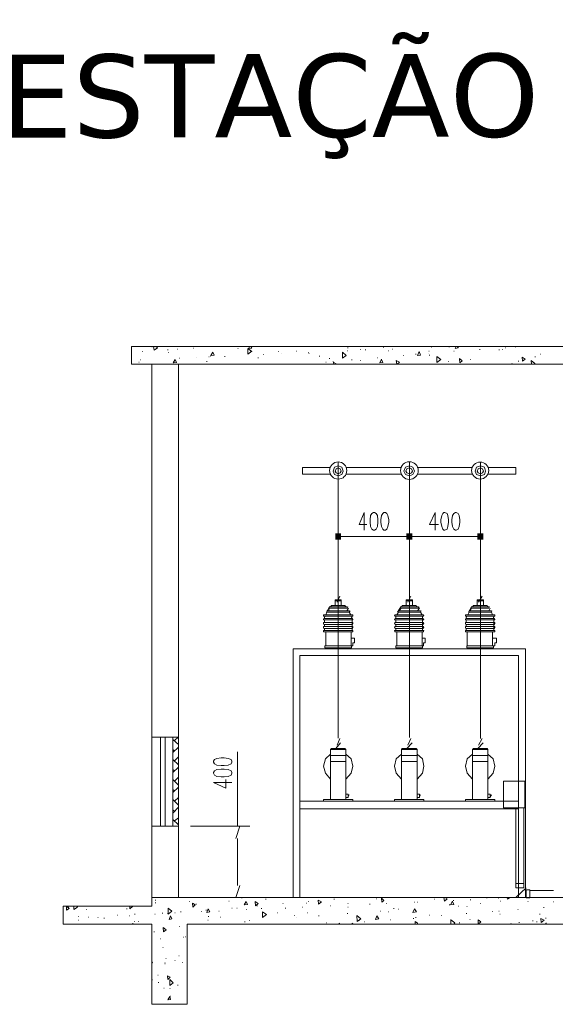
# Model space of a CAD drawing. Header units: millimetres. Extents: x 4476070 to 4476182, y -30324732 to -30324697.
# Tile 63 of 70: x 4476122.24 to 4476125.22, y -30324717.84 to -30324712.36. Entities that reach past the tile are written whole.
import ezdxf
from ezdxf.enums import TextEntityAlignment as Align

# ---------------------------------------------------------------- set-up
doc = ezdxf.new("R2010")
doc.units = ezdxf.units.MM
doc.styles.add('STYLE1', font='verdana.ttf')

msp = doc.modelspace()

# ---------------------------------------------------------------- hatches: boundary and pattern name
at = {"transparency": 33554559}
for points in [[(4476123.99481, -30324715.25283), (4476124.02652, -30324715.25283), (4476124.02652, -30324715.21887), (4476123.99481, -30324715.21887)], [(4476124.39019, -30324715.25283), (4476124.42434, -30324715.25283), (4476124.42434, -30324715.21887), (4476124.39019, -30324715.21887)], [(4476124.39019, -30324715.25283), (4476124.42434, -30324715.25283), (4476124.42434, -30324715.21887), (4476124.39019, -30324715.21887)], [(4476124.78556, -30324715.25283), (4476124.81971, -30324715.25283), (4476124.81971, -30324715.21887), (4476124.78556, -30324715.21887)]]:
    msp.add_hatch(color=1, dxfattribs=at).paths.add_polyline_path(points)

# ---------------------------------------------------------------- linework, layer by layer
at = {"color": 7, "lineweight": 13}
for points in [[(4476126.02265, -30324714.17744), (4476126.02265, -30324714.27744), (4476122.86164, -30324714.27744), (4476122.86164, -30324714.17744)], [(4476123.31321, -30324714.20944), (4476123.32024, -30324714.22644), (4476123.30318, -30324714.22844)], [(4476124.0548, -30324714.22844), (4476124.03473, -30324714.24344), (4476124.03473, -30324714.20944)], [(4476124.46222, -30324714.20644), (4476124.46924, -30324714.22644), (4476124.45218, -30324714.22844)], [(4476123.10348, -30324714.25044), (4476123.11051, -30324714.26744), (4476123.09345, -30324714.26944)], [(4476124.58163, -30324714.25044), (4476124.55955, -30324714.26744), (4476124.55955, -30324714.23344)], [(4476124.686, -30324714.24544), (4476124.70105, -30324714.25744), (4476124.68901, -30324714.26944)], [(4476125.03521, -30324714.23844), (4476125.05227, -30324714.24844), (4476125.03722, -30324714.26044)], [(4476124.03896, -30324714.87144), (4476124.03194, -30324714.84944), (4476124.01187, -30324714.84244), (4476123.99079, -30324714.84944), (4476123.98277, -30324714.87144), (4476123.99079, -30324714.89044), (4476124.01187, -30324714.89844), (4476124.03194, -30324714.89044)], [(4476124.02692, -30324714.87144), (4476124.0219, -30324714.85944), (4476124.01187, -30324714.85444), (4476123.99983, -30324714.85944), (4476123.99481, -30324714.87144), (4476123.99983, -30324714.88144), (4476124.01187, -30324714.88644), (4476124.0219, -30324714.88144)], [(4476124.43635, -30324714.87144), (4476124.42731, -30324714.84944), (4476124.40724, -30324714.84244), (4476124.38517, -30324714.84944), (4476124.37614, -30324714.87144), (4476124.38517, -30324714.89044), (4476124.40724, -30324714.89844), (4476124.42731, -30324714.89044)], [(4476124.4243, -30324714.87144), (4476124.41929, -30324714.85944), (4476124.40724, -30324714.85444), (4476124.3932, -30324714.85944), (4476124.38818, -30324714.87144), (4476124.3932, -30324714.88144), (4476124.40724, -30324714.88644), (4476124.41929, -30324714.88144)], [(4476124.83172, -30324714.87144), (4476124.8247, -30324714.84944), (4476124.80262, -30324714.84244), (4476124.78055, -30324714.84944), (4476124.77352, -30324714.87144), (4476124.78055, -30324714.89044), (4476124.80262, -30324714.89844), (4476124.8247, -30324714.89044)], [(4476124.81968, -30324714.87144), (4476124.81466, -30324714.85944), (4476124.80262, -30324714.85444), (4476124.79058, -30324714.85944), (4476124.78556, -30324714.87144), (4476124.79058, -30324714.88144), (4476124.80262, -30324714.88644), (4476124.81466, -30324714.88144)], [(4476124.41026, -30324715.09783), (4476124.40724, -30324715.09783)], [(4476124.09014, -30324715.67144), (4476124.09315, -30324715.67444), (4476124.09315, -30324715.67644), (4476124.09315, -30324715.67944), (4476124.09014, -30324715.67944), (4476124.01187, -30324715.67944), (4476123.93159, -30324715.67944), (4476123.92958, -30324715.67944), (4476123.92958, -30324715.67644), (4476123.92958, -30324715.67444), (4476123.93159, -30324715.67144), (4476124.01187, -30324715.67144)], [(4476124.09014, -30324715.69344), (4476124.09315, -30324715.69644), (4476124.09315, -30324715.69844), (4476124.09315, -30324715.70044), (4476124.09014, -30324715.70044), (4476124.01187, -30324715.70044), (4476123.93159, -30324715.70044), (4476123.92958, -30324715.70044), (4476123.92958, -30324715.69844), (4476123.92958, -30324715.69644), (4476123.93159, -30324715.69344), (4476124.01187, -30324715.69344)], [(4476123.9346, -30324715.68844), (4476123.9346, -30324715.69344)], [(4476123.9346, -30324715.71544), (4476123.9346, -30324715.70044)], [(4476124.48351, -30324715.67144), (4476124.48552, -30324715.67444), (4476124.48752, -30324715.67644), (4476124.48552, -30324715.67944), (4476124.48351, -30324715.67944), (4476124.40724, -30324715.67944), (4476124.32897, -30324715.67944), (4476124.32697, -30324715.67944), (4476124.32496, -30324715.67644), (4476124.32697, -30324715.67444), (4476124.32897, -30324715.67144), (4476124.40724, -30324715.67144)], [(4476124.48351, -30324715.69344), (4476124.48552, -30324715.69644), (4476124.48752, -30324715.69844), (4476124.48552, -30324715.70044), (4476124.48351, -30324715.70044), (4476124.40724, -30324715.70044), (4476124.32897, -30324715.70044), (4476124.32697, -30324715.70044), (4476124.32496, -30324715.69844), (4476124.32697, -30324715.69644), (4476124.32897, -30324715.69344), (4476124.40724, -30324715.69344)], [(4476124.33198, -30324715.68844), (4476124.33198, -30324715.69344)], [(4476124.33198, -30324715.71544), (4476124.33198, -30324715.70044)], [(4476124.8809, -30324715.67144), (4476124.8829, -30324715.67444), (4476124.8829, -30324715.67644), (4476124.8829, -30324715.67944), (4476124.8809, -30324715.67944), (4476124.80262, -30324715.67944), (4476124.72234, -30324715.67944), (4476124.71933, -30324715.67944), (4476124.71933, -30324715.67644), (4476124.71933, -30324715.67444), (4476124.72234, -30324715.67144), (4476124.80262, -30324715.67144)], [(4476124.8809, -30324715.69344), (4476124.8829, -30324715.69644), (4476124.8829, -30324715.69844), (4476124.8829, -30324715.70044), (4476124.8809, -30324715.70044), (4476124.80262, -30324715.70044), (4476124.72234, -30324715.70044), (4476124.71933, -30324715.70044), (4476124.71933, -30324715.69844), (4476124.71933, -30324715.69644), (4476124.72234, -30324715.69344), (4476124.80262, -30324715.69344)], [(4476124.72435, -30324715.68844), (4476124.72435, -30324715.69344)], [(4476124.72435, -30324715.71544), (4476124.72435, -30324715.70044)], [(4476124.09014, -30324715.71544), (4476124.09315, -30324715.71744), (4476124.09315, -30324715.72044), (4476124.09315, -30324715.72244), (4476124.09014, -30324715.72544), (4476124.01187, -30324715.72544), (4476123.93159, -30324715.72544), (4476123.92958, -30324715.72244), (4476123.92958, -30324715.72044), (4476123.92958, -30324715.71744), (4476123.93159, -30324715.71544), (4476124.01187, -30324715.71544)], [(4476124.09014, -30324715.74744), (4476124.09315, -30324715.74444), (4476124.09315, -30324715.74244), (4476124.09315, -30324715.73944), (4476124.09014, -30324715.73744), (4476124.01187, -30324715.73744), (4476123.93159, -30324715.73744), (4476123.92958, -30324715.73944), (4476123.92958, -30324715.74244), (4476123.92958, -30324715.74444), (4476123.93159, -30324715.74744), (4476124.01187, -30324715.74744)], [(4476123.9346, -30324715.73744), (4476123.9346, -30324715.72544)], [(4476123.9346, -30324715.75944), (4476123.9346, -30324715.74744)], [(4476124.48351, -30324715.71544), (4476124.48552, -30324715.71744), (4476124.48752, -30324715.72044), (4476124.48552, -30324715.72244), (4476124.48351, -30324715.72544), (4476124.40724, -30324715.72544), (4476124.32897, -30324715.72544), (4476124.32697, -30324715.72244), (4476124.32496, -30324715.72044), (4476124.32697, -30324715.71744), (4476124.32897, -30324715.71544), (4476124.40724, -30324715.71544)], [(4476124.48351, -30324715.74744), (4476124.48552, -30324715.74444), (4476124.48752, -30324715.74244), (4476124.48552, -30324715.73944), (4476124.48351, -30324715.73744), (4476124.40724, -30324715.73744), (4476124.32897, -30324715.73744), (4476124.32697, -30324715.73944), (4476124.32496, -30324715.74244), (4476124.32697, -30324715.74444), (4476124.32897, -30324715.74744), (4476124.40724, -30324715.74744)], [(4476124.33198, -30324715.73744), (4476124.33198, -30324715.72544)], [(4476124.33198, -30324715.75944), (4476124.33198, -30324715.74744)], [(4476124.8809, -30324715.71544), (4476124.8829, -30324715.71744), (4476124.8829, -30324715.72044), (4476124.8829, -30324715.72244), (4476124.8809, -30324715.72544), (4476124.80262, -30324715.72544), (4476124.72234, -30324715.72544), (4476124.71933, -30324715.72244), (4476124.71933, -30324715.72044), (4476124.71933, -30324715.71744), (4476124.72234, -30324715.71544), (4476124.80262, -30324715.71544)], [(4476124.8809, -30324715.74744), (4476124.8829, -30324715.74444), (4476124.8829, -30324715.74244), (4476124.8829, -30324715.73944), (4476124.8809, -30324715.73744), (4476124.80262, -30324715.73744), (4476124.72234, -30324715.73744), (4476124.71933, -30324715.73944), (4476124.71933, -30324715.74244), (4476124.71933, -30324715.74444), (4476124.72234, -30324715.74744), (4476124.80262, -30324715.74744)], [(4476124.72435, -30324715.73744), (4476124.72435, -30324715.72544)], [(4476124.72435, -30324715.75944), (4476124.72435, -30324715.74744)], [(4476124.09014, -30324715.76644), (4476124.09315, -30324715.76444), (4476124.09315, -30324715.76144), (4476124.09315, -30324715.75944), (4476124.09014, -30324715.75944), (4476124.01187, -30324715.75944), (4476123.93159, -30324715.75944), (4476123.92958, -30324715.75944), (4476123.92958, -30324715.76144), (4476123.92958, -30324715.76444), (4476123.93159, -30324715.76644), (4476124.01187, -30324715.76644)], [(4476124.48351, -30324715.76644), (4476124.48552, -30324715.76444), (4476124.48752, -30324715.76144), (4476124.48552, -30324715.75944), (4476124.48351, -30324715.75944), (4476124.40724, -30324715.75944), (4476124.32897, -30324715.75944), (4476124.32697, -30324715.75944), (4476124.32496, -30324715.76144), (4476124.32697, -30324715.76444), (4476124.32897, -30324715.76644), (4476124.40724, -30324715.76644)], [(4476124.8809, -30324715.76644), (4476124.8829, -30324715.76444), (4476124.8829, -30324715.76144), (4476124.8829, -30324715.75944), (4476124.8809, -30324715.75944), (4476124.80262, -30324715.75944), (4476124.72234, -30324715.75944), (4476124.71933, -30324715.75944), (4476124.71933, -30324715.76144), (4476124.71933, -30324715.76444), (4476124.72234, -30324715.76644), (4476124.80262, -30324715.76644)], [(4476124.08512, -30324715.85644), (4476123.9366, -30324715.85644), (4476123.9366, -30324715.84444), (4476124.08512, -30324715.84444)], [(4476124.4805, -30324715.85644), (4476124.33198, -30324715.85644), (4476124.33198, -30324715.84444), (4476124.4805, -30324715.84444)], [(4476124.87588, -30324715.85644), (4476124.72736, -30324715.85644), (4476124.72736, -30324715.84444), (4476124.87588, -30324715.84444)], [(4476124.05401, -30324716.42144), (4476123.96872, -30324716.42144), (4476123.97373, -30324716.41644), (4476124.049, -30324716.41644)], [(4476124.84377, -30324716.42144), (4476124.75847, -30324716.42144), (4476124.76349, -30324716.41644), (4476124.83975, -30324716.41644)], [(4476124.93207, -30324716.74644), (4476125.04948, -30324716.74644), (4476125.04948, -30324716.59844), (4476124.93207, -30324716.59844)], [(4476124.09315, -30324716.70044), (4476123.92958, -30324716.70044), (4476123.92958, -30324716.70944), (4476124.09315, -30324716.70944)], [(4476124.48752, -30324716.70044), (4476124.32496, -30324716.70044), (4476124.32496, -30324716.70944), (4476124.48752, -30324716.70944)], [(4476124.8829, -30324716.70044), (4476124.71933, -30324716.70044), (4476124.71933, -30324716.70944), (4476124.8829, -30324716.70944)], [(4476125.04447, -30324717.19244), (4476125.04447, -30324717.16844), (4476125.00031, -30324717.16844), (4476125.00031, -30324717.19244)], [(4476123.20004, -30324717.27744), (4476123.21509, -30324717.28744), (4476123.20205, -30324717.29944)], [(4476123.49808, -30324717.26744), (4476123.50711, -30324717.28444), (4476123.48804, -30324717.28744)], [(4476123.54926, -30324717.26744), (4476123.56631, -30324717.27944), (4476123.55126, -30324717.29244)], [(4476123.90048, -30324717.26044), (4476123.91754, -30324717.27044), (4476123.90249, -30324717.28244)], [(4476124.2517, -30324717.25044), (4476124.26575, -30324717.26244), (4476124.25371, -30324717.27244)], [(4476124.84878, -30324717.24644), (4476124.84678, -30324717.24644)], [(4476122.4999, -30324717.29444), (4476122.51455, -30324717.30644), (4476122.4999, -30324717.31644)], [(4476123.08564, -30324717.32144), (4476123.06557, -30324717.33844), (4476123.06557, -30324717.30444)], [(4476123.28835, -30324717.30944), (4476123.29738, -30324717.32644), (4476123.28032, -30324717.32844)], [(4476123.61248, -30324717.34044), (4476123.5904, -30324717.35744), (4476123.5904, -30324717.32644)], [(4476124.1363, -30324717.36444), (4476124.11723, -30324717.37944), (4476124.11523, -30324717.34544)], [(4476124.43635, -30324717.30944), (4476124.44638, -30324717.32644), (4476124.42731, -30324717.32844)], [(4476123.07761, -30324717.34744), (4476123.08564, -30324717.36444), (4476123.07059, -30324717.36744)], [(4476124.22662, -30324717.34744), (4476124.23665, -30324717.36444), (4476124.21959, -30324717.36744)], [(4476124.79058, -30324717.36944), (4476124.80563, -30324717.38144), (4476124.79058, -30324717.39344)], [(4476125.1398, -30324717.36244), (4476125.15686, -30324717.37244), (4476125.1418, -30324717.38444)], [(4476123.03647, -30324717.41344), (4476123.05353, -30324717.42544), (4476123.03948, -30324717.43744)], [(4476123.17294, -30324717.57144), (4476123.17094, -30324717.57144)], [(4476123.06055, -30324717.68244), (4476123.07561, -30324717.68944), (4476123.06356, -30324717.70144)], [(4476123.09266, -30324717.72144), (4476123.0736, -30324717.73544), (4476123.0736, -30324717.70144)], [(4476123.0736, -30324717.79644), (4476123.07761, -30324717.81344), (4476123.06356, -30324717.81544)]]:
    msp.add_lwpolyline(points, close=True, dxfattribs=at)
for points in [[(4476122.91984, -30324714.20644), (4476122.92285, -30324714.20644)], [(4476122.97325, -30324714.18044), (4476122.97526, -30324714.18044)], [(4476122.99611, -30324714.17744), (4476123.00514, -30324714.18544), (4476122.98607, -30324714.19944), (4476122.98407, -30324714.17744)], [(4476123.06133, -30324714.19744), (4476123.06435, -30324714.19744)], [(4476123.06435, -30324714.21144), (4476123.06635, -30324714.21144)], [(4476123.11552, -30324714.19244), (4476123.11753, -30324714.19244)], [(4476123.20584, -30324714.18744), (4476123.20785, -30324714.18744)], [(4476123.45169, -30324714.18944), (4476123.45471, -30324714.18944)], [(4476123.52997, -30324714.20444), (4476123.50789, -30324714.22144), (4476123.50789, -30324714.18944), (4476123.52997, -30324714.20644)], [(4476123.52495, -30324714.17744), (4476123.52997, -30324714.18744), (4476123.51291, -30324714.18944), (4476123.51793, -30324714.17744)], [(4476123.67848, -30324714.20644), (4476123.6815, -30324714.20644)], [(4476123.69354, -30324714.21944), (4476123.69354, -30324714.21944)], [(4476123.77883, -30324714.20444), (4476123.78184, -30324714.20444)], [(4476123.84507, -30324714.21144), (4476123.84707, -30324714.21144)], [(4476123.84707, -30324714.21644), (4476123.85008, -30324714.21644)], [(4476124.06182, -30324714.20244), (4476124.06383, -30324714.20244)], [(4476124.06383, -30324714.18544), (4476124.06684, -30324714.18544)], [(4476124.13307, -30324714.19444), (4476124.13508, -30324714.19444)], [(4476124.16217, -30324714.19744), (4476124.16418, -30324714.19744)], [(4476124.26152, -30324714.18244), (4476124.26453, -30324714.18244)], [(4476124.29162, -30324714.20244), (4476124.29363, -30324714.20244)], [(4476124.31269, -30324714.19244), (4476124.31571, -30324714.19244)], [(4476124.44215, -30324714.22144), (4476124.44516, -30324714.22144)], [(4476124.5154, -30324714.20444), (4476124.51841, -30324714.20444)], [(4476124.5154, -30324714.21644), (4476124.5154, -30324714.21644)], [(4476124.53045, -30324714.18244), (4476124.53246, -30324714.18244)], [(4476124.62779, -30324714.18044), (4476124.6298, -30324714.18044)], [(4476124.65489, -30324714.20444), (4476124.65689, -30324714.20444)], [(4476124.67395, -30324714.17744), (4476124.67897, -30324714.18544), (4476124.66191, -30324714.18944), (4476124.66693, -30324714.17744)], [(4476124.67897, -30324714.18044), (4476124.68198, -30324714.18044)], [(4476124.79839, -30324714.19444), (4476124.8014, -30324714.19444)], [(4476124.90576, -30324714.19744), (4476124.90877, -30324714.19744)], [(4476124.92583, -30324714.19444), (4476124.92784, -30324714.19444)], [(4476124.93988, -30324714.18544), (4476124.94289, -30324714.18544)], [(4476124.99608, -30324714.18044), (4476124.99909, -30324714.18044)], [(4476125.13556, -30324714.22144), (4476125.13757, -30324714.22144)], [(4476122.90078, -30324714.26544), (4476122.90278, -30324714.26544)], [(4476122.91081, -30324714.25244), (4476122.91282, -30324714.25244)], [(4476123.12757, -30324714.24344), (4476123.12957, -30324714.24344)], [(4476123.2249, -30324714.23844), (4476123.2249, -30324714.23844)], [(4476123.27909, -30324714.26244), (4476123.2811, -30324714.26244)], [(4476123.29114, -30324714.23544), (4476123.29314, -30324714.23544)], [(4476123.29816, -30324714.23144), (4476123.30117, -30324714.23144)], [(4476123.37844, -30324714.23344), (4476123.38145, -30324714.23344)], [(4476123.56409, -30324714.24044), (4476123.5671, -30324714.24044)], [(4476123.5962, -30324714.22344), (4476123.59821, -30324714.22344)], [(4476123.90528, -30324714.23144), (4476123.90829, -30324714.23144)], [(4476123.9424, -30324714.26544), (4476123.94441, -30324714.26544)], [(4476123.96147, -30324714.24544), (4476123.96448, -30324714.24544)], [(4476123.98656, -30324714.27744), (4476123.98355, -30324714.26244)], [(4476123.9986, -30324714.27744), (4476124.00061, -30324714.27444), (4476123.98355, -30324714.26544)], [(4476124.03473, -30324714.23144), (4476124.03774, -30324714.23144)], [(4476124.0859, -30324714.25244), (4476124.08891, -30324714.25244)], [(4476124.13307, -30324714.25544), (4476124.13508, -30324714.25544)], [(4476124.2274, -30324714.24044), (4476124.23041, -30324714.24044)], [(4476124.25248, -30324714.25044), (4476124.25951, -30324714.26744), (4476124.24245, -30324714.26944), (4476124.25248, -30324714.24844)], [(4476124.33778, -30324714.27744), (4476124.33477, -30324714.25544), (4476124.35183, -30324714.26544), (4476124.33979, -30324714.27744)], [(4476124.3719, -30324714.22844), (4476124.37391, -30324714.22844)], [(4476124.51841, -30324714.22644), (4476124.52042, -30324714.22644)], [(4476124.62579, -30324714.26244), (4476124.62779, -30324714.26244)], [(4476124.74721, -30324714.25044), (4476124.75022, -30324714.25044)], [(4476124.97701, -30324714.27244), (4476124.97902, -30324714.27244)], [(4476125.01314, -30324714.26044), (4476125.01615, -30324714.26044)], [(4476125.08639, -30324714.27744), (4476125.08438, -30324714.25544), (4476125.10546, -30324714.27244), (4476125.10345, -30324714.27744)], [(4476125.10546, -30324714.23544), (4476125.10847, -30324714.23544)], [(4476123.12177, -30324717.24644), (4476123.12177, -30324716.84844), (4476122.97325, -30324716.84844), (4476122.97325, -30324717.29444), (4476122.48043, -30324717.29444), (4476122.48043, -30324717.39344), (4476122.97325, -30324717.39344), (4476122.97325, -30324717.84044), (4476123.17094, -30324717.84044), (4476123.17094, -30324717.39344), (4476127.22306, -30324717.39344), (4476127.22306, -30324717.84044), (4476127.41974, -30324717.84044), (4476127.41974, -30324717.39344), (4476127.91547, -30324717.39344), (4476127.91547, -30324717.29444), (4476127.41974, -30324717.29444), (4476127.41974, -30324714.27744)], [(4476122.97325, -30324716.35344), (4476122.97325, -30324714.27744)], [(4476123.12177, -30324716.35344), (4476123.12177, -30324714.27744)], [(4476123.35937, -30324714.27744), (4476123.36138, -30324714.27744)], [(4476124.01187, -30324714.82121), (4476124.01187, -30324716.35844)], [(4476124.40724, -30324714.81985), (4476124.40724, -30324716.35544)], [(4476124.80262, -30324714.82155), (4476124.80262, -30324716.36044)], [(4476123.96872, -30324714.85244), (4476123.81217, -30324714.85244), (4476123.81217, -30324714.88844), (4476123.96872, -30324714.88844)], [(4476124.36409, -30324714.85244), (4476124.05401, -30324714.85244)], [(4476124.75847, -30324714.85244), (4476124.4514, -30324714.85244)], [(4476124.84377, -30324714.88844), (4476125.00031, -30324714.88844), (4476125.00031, -30324714.85244), (4476124.84377, -30324714.85244)], [(4476124.05401, -30324714.88844), (4476124.36409, -30324714.88844)], [(4476124.4514, -30324714.88844), (4476124.75847, -30324714.88844)], [(4476124.01187, -30324715.09783), (4476124.01187, -30324715.09783)], [(4476124.80262, -30324715.09783), (4476124.80563, -30324715.09783)], [(4476124.40724, -30324715.23683), (4476124.41026, -30324715.23683)], [(4476124.80262, -30324715.23683), (4476124.80563, -30324715.23683)], [(4476124.02692, -30324715.62044), (4476124.02692, -30324715.58944), (4476123.99481, -30324715.58944), (4476123.99481, -30324715.62044)], [(4476124.00484, -30324715.60144), (4476124.0199, -30324715.56744)], [(4476124.4243, -30324715.62044), (4476124.4243, -30324715.58944), (4476124.39019, -30324715.58944), (4476124.39019, -30324715.62044)], [(4476124.39821, -30324715.60144), (4476124.41527, -30324715.56744)], [(4476124.81968, -30324715.62044), (4476124.81968, -30324715.58944), (4476124.78556, -30324715.58944), (4476124.78556, -30324715.62044)], [(4476124.79259, -30324715.60144), (4476124.81266, -30324715.56744)], [(4476123.94664, -30324715.65744), (4476123.9637, -30324715.62844)], [(4476123.95667, -30324715.65044), (4476123.9637, -30324715.63544)], [(4476124.06104, -30324715.62844), (4476124.01187, -30324715.62844), (4476123.96069, -30324715.62844)], [(4476124.06405, -30324715.62844), (4476124.06104, -30324715.63544), (4476124.01187, -30324715.63544), (4476123.96069, -30324715.63544)], [(4476123.96872, -30324715.62844), (4476123.97373, -30324715.62044), (4476124.049, -30324715.62044), (4476124.05401, -30324715.62844)], [(4476124.02692, -30324715.59444), (4476123.99481, -30324715.59444)], [(4476124.05903, -30324715.65044), (4476124.06806, -30324715.63544)], [(4476124.45642, -30324715.62844), (4476124.40724, -30324715.62844), (4476124.35908, -30324715.62844), (4476124.34202, -30324715.65744)], [(4476124.35105, -30324715.65044), (4476124.36108, -30324715.63544)], [(4476124.46143, -30324715.62844), (4476124.45642, -30324715.63544), (4476124.40724, -30324715.63544), (4476124.35908, -30324715.63544)], [(4476124.36409, -30324715.62844), (4476124.36811, -30324715.62044), (4476124.44437, -30324715.62044), (4476124.44939, -30324715.62844)], [(4476124.4243, -30324715.59444), (4476124.39019, -30324715.59444)], [(4476124.45341, -30324715.65044), (4476124.46344, -30324715.63544)], [(4476124.73639, -30324715.65744), (4476124.75345, -30324715.62844)], [(4476124.74442, -30324715.65044), (4476124.75345, -30324715.63544)], [(4476124.85179, -30324715.62844), (4476124.80262, -30324715.62844), (4476124.75144, -30324715.62844)], [(4476124.8538, -30324715.62844), (4476124.84878, -30324715.63544), (4476124.80262, -30324715.63544), (4476124.75144, -30324715.63544)], [(4476124.75847, -30324715.62844), (4476124.76349, -30324715.62044), (4476124.83975, -30324715.62044), (4476124.84377, -30324715.62844)], [(4476124.81968, -30324715.59444), (4476124.78556, -30324715.59444)], [(4476124.84878, -30324715.65044), (4476124.85681, -30324715.63544)], [(4476123.9346, -30324715.68844), (4476123.9366, -30324715.67944)], [(4476124.07308, -30324715.65744), (4476124.01187, -30324715.65744), (4476123.94865, -30324715.65744), (4476123.94162, -30324715.67144)], [(4476124.07308, -30324715.65044), (4476124.01187, -30324715.65044), (4476123.94865, -30324715.65044)], [(4476124.08111, -30324715.67144), (4476124.07308, -30324715.65744), (4476124.0781, -30324715.65044)], [(4476124.08512, -30324715.68844), (4476124.08813, -30324715.67944)], [(4476124.08813, -30324715.75944), (4476124.08813, -30324715.68844)], [(4476124.33198, -30324715.68844), (4476124.33198, -30324715.67944)], [(4476124.46846, -30324715.65744), (4476124.40724, -30324715.65744), (4476124.34704, -30324715.65744), (4476124.337, -30324715.67144)], [(4476124.46846, -30324715.65044), (4476124.40724, -30324715.65044), (4476124.34704, -30324715.65044)], [(4476124.47849, -30324715.67144), (4476124.46846, -30324715.65744), (4476124.47348, -30324715.65044)], [(4476124.4805, -30324715.75944), (4476124.4805, -30324715.68844), (4476124.4805, -30324715.67944)], [(4476124.72435, -30324715.68844), (4476124.72736, -30324715.67944)], [(4476124.86384, -30324715.65744), (4476124.80262, -30324715.65744), (4476124.7394, -30324715.65744), (4476124.73238, -30324715.67144)], [(4476124.86384, -30324715.65044), (4476124.80262, -30324715.65044), (4476124.7394, -30324715.65044)], [(4476124.87086, -30324715.67144), (4476124.86384, -30324715.65744), (4476124.86584, -30324715.65044)], [(4476124.87588, -30324715.68844), (4476124.87788, -30324715.67944)], [(4476124.87788, -30324715.75944), (4476124.87788, -30324715.68844)], [(4476123.94162, -30324715.76644), (4476123.94162, -30324715.84444)], [(4476124.08312, -30324715.76644), (4476124.08312, -30324715.84444), (4476124.09315, -30324715.84444), (4476124.09315, -30324715.82744), (4476124.10218, -30324715.82744), (4476124.10218, -30324715.80244), (4476124.08312, -30324715.80244)], [(4476124.337, -30324715.76644), (4476124.337, -30324715.84444)], [(4476124.47849, -30324715.76644), (4476124.47849, -30324715.84444), (4476124.48552, -30324715.84444), (4476124.48552, -30324715.82744), (4476124.49555, -30324715.82744), (4476124.49555, -30324715.80244), (4476124.47849, -30324715.80244)], [(4476124.72937, -30324715.76644), (4476124.72937, -30324715.84444)], [(4476124.87086, -30324715.76644), (4476124.87086, -30324715.84444), (4476124.8829, -30324715.84444), (4476124.8829, -30324715.82744), (4476124.89294, -30324715.82744), (4476124.89294, -30324715.80244), (4476124.87086, -30324715.80244)], [(4476125.0535, -30324717.24644), (4476125.0535, -30324715.86144), (4476123.76099, -30324715.86144), (4476123.76099, -30324717.24644)], [(4476123.92958, -30324715.86144), (4476124.09315, -30324715.86144)], [(4476123.97574, -30324715.84444), (4476124.04699, -30324715.84444)], [(4476124.32496, -30324715.86144), (4476124.48752, -30324715.86144)], [(4476124.37112, -30324715.84444), (4476124.44136, -30324715.84444)], [(4476124.71933, -30324715.86144), (4476124.8829, -30324715.86144)], [(4476124.7665, -30324715.84444), (4476124.83674, -30324715.84444)], [(4476125.01536, -30324717.24644), (4476125.01536, -30324715.89944), (4476123.79812, -30324715.89944), (4476123.79812, -30324717.24644)], [(4476122.97325, -30324716.84844), (4476122.97325, -30324716.35344), (4476123.12177, -30324716.35344), (4476123.12177, -30324716.84844), (4476123.12478, -30324716.84844)], [(4476123.02242, -30324716.84844), (4476123.02242, -30324716.35344)], [(4476123.04851, -30324716.84844), (4476123.04851, -30324716.35344)], [(4476123.09066, -30324716.84844), (4476123.09066, -30324716.35344)], [(4476123.09969, -30324716.37244), (4476123.11976, -30324716.35344)], [(4476123.09066, -30324716.36544), (4476123.12177, -30324716.39444)], [(4476123.09066, -30324716.43844), (4476123.12177, -30324716.40944)], [(4476123.99782, -30324716.41644), (4476124.02491, -30324716.38444)], [(4476124.00484, -30324716.39744), (4476124.0199, -30324716.36044)], [(4476124.3932, -30324716.41644), (4476124.4223, -30324716.38444)], [(4476124.39821, -30324716.39744), (4476124.41527, -30324716.36044)], [(4476124.78757, -30324716.41644), (4476124.81767, -30324716.38444)], [(4476124.79259, -30324716.39744), (4476124.81266, -30324716.36044)], [(4476123.09066, -30324716.42144), (4476123.09969, -30324716.43144)], [(4476123.09969, -30324716.48444), (4476123.12177, -30324716.46244)], [(4476123.96872, -30324716.44844), (4476123.93962, -30324716.47444), (4476123.92958, -30324716.51544), (4476123.93962, -30324716.55444), (4476123.96872, -30324716.58644)], [(4476123.96872, -30324716.70044), (4476123.96872, -30324716.42144)], [(4476124.05401, -30324716.45544), (4476123.96872, -30324716.45544)], [(4476124.05401, -30324716.70044), (4476124.05401, -30324716.42144)], [(4476124.05401, -30324716.58644), (4476124.08312, -30324716.55444), (4476124.09315, -30324716.51544), (4476124.08312, -30324716.47444), (4476124.05401, -30324716.44844)], [(4476124.36409, -30324716.44844), (4476124.33399, -30324716.47444), (4476124.32496, -30324716.51544), (4476124.33399, -30324716.55444), (4476124.36409, -30324716.58644)], [(4476124.36409, -30324716.70044), (4476124.36409, -30324716.42144), (4476124.36811, -30324716.41644), (4476124.44437, -30324716.41644), (4476124.4514, -30324716.42144), (4476124.4514, -30324716.70044)], [(4476124.36409, -30324716.42144), (4476124.4514, -30324716.42144)], [(4476124.4514, -30324716.45544), (4476124.36409, -30324716.45544)], [(4476124.4514, -30324716.58644), (4476124.4805, -30324716.55444), (4476124.48752, -30324716.51544), (4476124.4805, -30324716.47444), (4476124.4514, -30324716.44844)], [(4476124.75847, -30324716.44844), (4476124.72937, -30324716.47444), (4476124.71933, -30324716.51544), (4476124.72937, -30324716.55444), (4476124.75847, -30324716.58644)], [(4476124.75847, -30324716.70044), (4476124.75847, -30324716.42144)], [(4476124.84377, -30324716.45544), (4476124.75847, -30324716.45544)], [(4476124.84377, -30324716.70044), (4476124.84377, -30324716.42144)], [(4476124.84377, -30324716.58644), (4476124.87387, -30324716.55444), (4476124.8829, -30324716.51544), (4476124.87387, -30324716.47444), (4476124.84377, -30324716.44844)], [(4476123.09066, -30324716.47744), (4476123.12177, -30324716.50644)], [(4476123.09066, -30324716.54944), (4476123.12177, -30324716.52044)], [(4476124.05401, -30324716.48944), (4476123.96872, -30324716.48944)], [(4476124.4514, -30324716.48944), (4476124.36409, -30324716.48944)], [(4476124.84377, -30324716.48944), (4476124.75847, -30324716.48944)], [(4476123.09066, -30324716.53244), (4476123.09969, -30324716.54044)], [(4476123.09969, -30324716.59844), (4476123.12177, -30324716.57644)], [(4476123.09066, -30324716.58844), (4476123.12177, -30324716.62044)], [(4476123.09066, -30324716.66144), (4476123.12177, -30324716.63244)], [(4476123.09066, -30324716.64444), (4476123.09969, -30324716.65144)], [(4476123.09969, -30324716.70944), (4476123.12177, -30324716.68844)], [(4476124.05401, -30324716.68844), (4476124.06606, -30324716.68844), (4476124.06606, -30324716.67144), (4476124.05401, -30324716.67144)], [(4476124.06606, -30324716.68544), (4476124.07308, -30324716.67344)], [(4476124.4514, -30324716.68844), (4476124.46344, -30324716.68844), (4476124.46344, -30324716.67144), (4476124.4514, -30324716.67144)], [(4476124.46344, -30324716.68544), (4476124.46846, -30324716.67344)], [(4476124.84377, -30324716.68844), (4476124.85681, -30324716.68844), (4476124.85681, -30324716.67144), (4476124.84377, -30324716.67144)], [(4476124.85681, -30324716.68544), (4476124.86384, -30324716.67344)], [(4476123.09066, -30324716.70044), (4476123.12177, -30324716.73144)], [(4476123.09066, -30324716.77544), (4476123.12177, -30324716.74344)], [(4476123.79812, -30324716.70944), (4476125.01536, -30324716.70944)], [(4476123.09066, -30324716.75844), (4476123.09969, -30324716.76544)], [(4476123.79812, -30324716.75144), (4476125.01536, -30324716.75144)], [(4476125.00031, -30324717.16844), (4476125.00031, -30324716.75144)], [(4476125.04447, -30324717.16844), (4476125.04447, -30324716.74644)], [(4476123.09066, -30324716.81144), (4476123.12177, -30324716.84044)], [(4476123.09969, -30324716.81944), (4476123.12177, -30324716.80244)], [(4476123.45091, -30324716.84844), (4476123.45392, -30324716.84844)], [(4476125.00031, -30324717.24644), (4476125.05651, -30324717.19244)], [(4476125.21004, -30324717.24644), (4476125.07858, -30324717.24844), (4476125.07858, -30324717.20244), (4476125.05651, -30324717.20244), (4476125.05651, -30324717.24844), (4476125.07858, -30324717.24844)], [(4476125.21004, -30324717.20744), (4476125.07858, -30324717.20744)], [(4476122.97325, -30324717.24644), (4476127.41974, -30324717.24644)], [(4476122.99231, -30324717.26044), (4476122.99533, -30324717.26044)], [(4476122.99231, -30324717.27544), (4476122.99533, -30324717.27544)], [(4476123.18097, -30324717.26744), (4476123.18298, -30324717.26744)], [(4476123.20205, -30324717.24644), (4476123.20506, -30324717.24644)], [(4476123.21911, -30324717.28244), (4476123.22212, -30324717.28244)], [(4476123.40274, -30324717.26544), (4476123.40475, -30324717.26544)], [(4476123.47299, -30324717.24844), (4476123.476, -30324717.24844)], [(4476123.60746, -30324717.25544), (4476123.60947, -30324717.25544)], [(4476123.7048, -30324717.24644), (4476123.69777, -30324717.24644), (4476123.69978, -30324717.24644)], [(4476123.70279, -30324717.27944), (4476123.7048, -30324717.27944)], [(4476123.83425, -30324717.27744), (4476123.83626, -30324717.27744)], [(4476123.84428, -30324717.26744), (4476123.84629, -30324717.26744)], [(4476123.98778, -30324717.25544), (4476123.99079, -30324717.25544)], [(4476124.06405, -30324717.27944), (4476124.06606, -30324717.27944)], [(4476124.18547, -30324717.28244), (4476124.18848, -30324717.28244)], [(4476124.2226, -30324717.25344), (4476124.22461, -30324717.25344)], [(4476124.2808, -30324717.27944), (4476124.28281, -30324717.27944)], [(4476124.43434, -30324717.27244), (4476124.43635, -30324717.27244)], [(4476124.4514, -30324717.27244), (4476124.45341, -30324717.27244)], [(4476124.54673, -30324717.25544), (4476124.54874, -30324717.25544)], [(4476124.60493, -30324717.24644), (4476124.61698, -30324717.25344), (4476124.60293, -30324717.26544), (4476124.59992, -30324717.24644)], [(4476124.62902, -30324717.28744), (4476124.63203, -30324717.28744)], [(4476124.64708, -30324717.26744), (4476124.6541, -30324717.28444), (4476124.63705, -30324717.28744), (4476124.64708, -30324717.26544)], [(4476124.65109, -30324717.26244), (4476124.6541, -30324717.26244)], [(4476124.74643, -30324717.25844), (4476124.74944, -30324717.25844)], [(4476124.80062, -30324717.27944), (4476124.80262, -30324717.27944)], [(4476124.83674, -30324717.24844), (4476124.83975, -30324717.24844)], [(4476124.90297, -30324717.25044), (4476124.90498, -30324717.25044)], [(4476124.91501, -30324717.26544), (4476124.91702, -30324717.26544)], [(4476124.96619, -30324717.24644), (4476124.95415, -30324717.25544), (4476124.95114, -30324717.24644)], [(4476125.10769, -30324717.24644), (4476125.07858, -30324717.24644), (4476125.04948, -30324717.24644)], [(4476125.06654, -30324717.26744), (4476125.06855, -30324717.26744)], [(4476125.21004, -30324717.27044), (4476125.21205, -30324717.27044)], [(4476122.50973, -30324717.29944), (4476122.51214, -30324717.29944)], [(4476122.55599, -30324717.29444), (4476122.56091, -30324717.29944), (4476122.53894, -30324717.31344), (4476122.53894, -30324717.29444)], [(4476122.60968, -30324717.31344), (4476122.61219, -30324717.31344)], [(4476122.78258, -30324717.34344), (4476122.78559, -30324717.34344)], [(4476122.83376, -30324717.30944), (4476122.83677, -30324717.30944)], [(4476122.86387, -30324717.29444), (4476122.86587, -30324717.29644), (4476122.85082, -30324717.30944), (4476122.85082, -30324717.29444)], [(4476122.87792, -30324717.33844), (4476122.88093, -30324717.33844)], [(4476122.99031, -30324717.33844), (4476122.99231, -30324717.33844)], [(4476123.03145, -30324717.33344), (4476123.03446, -30324717.33344)], [(4476123.06055, -30324717.33544), (4476123.06356, -30324717.33544)], [(4476123.1027, -30324717.33044), (4476123.10471, -30324717.33044)], [(4476123.13381, -30324717.32644), (4476123.13682, -30324717.32644)], [(4476123.24921, -30324717.32344), (4476123.25122, -30324717.32344)], [(4476123.2753, -30324717.31644), (4476123.27831, -30324717.31644)], [(4476123.34655, -30324717.32144), (4476123.34856, -30324717.32144)], [(4476123.4198, -30324717.30444), (4476123.42181, -30324717.30444)], [(4476123.4469, -30324717.30444), (4476123.44891, -30324717.30444)], [(4476123.50008, -30324717.31344), (4476123.50209, -30324717.31344)], [(4476123.55829, -30324717.29244), (4476123.5613, -30324717.29244)], [(4476123.58337, -30324717.30644), (4476123.58538, -30324717.30644)], [(4476123.67369, -30324717.33044), (4476123.6757, -30324717.33044)], [(4476123.71684, -30324717.30444), (4476123.71985, -30324717.30444)], [(4476123.76601, -30324717.34544), (4476123.76802, -30324717.34544)], [(4476123.81217, -30324717.29944), (4476123.81518, -30324717.29944)], [(4476123.83927, -30324717.33044), (4476123.84127, -30324717.33044)], [(4476123.96571, -30324717.29244), (4476123.96872, -30324717.29244)], [(4476124.06104, -30324717.33544), (4476124.06405, -30324717.33544)], [(4476124.06405, -30324717.29944), (4476124.06606, -30324717.29944)], [(4476124.24669, -30324717.32144), (4476124.24869, -30324717.32144)], [(4476124.29084, -30324717.32644), (4476124.29285, -30324717.32644)], [(4476124.31994, -30324717.30644), (4476124.32195, -30324717.30644)], [(4476124.34704, -30324717.31144), (4476124.34904, -30324717.31144)], [(4476124.51763, -30324717.34344), (4476124.51964, -30324717.34344)], [(4476124.58587, -30324717.34544), (4476124.58787, -30324717.34544)], [(4476124.67819, -30324717.29444), (4476124.6812, -30324717.29444)], [(4476124.72435, -30324717.33544), (4476124.72736, -30324717.33544)], [(4476124.72736, -30324717.29644), (4476124.72937, -30324717.29644)], [(4476124.86885, -30324717.32344), (4476124.87086, -30324717.32344)], [(4476124.90498, -30324717.32144), (4476124.90799, -30324717.32144)], [(4476124.91, -30324717.33844), (4476124.912, -30324717.33844)], [(4476125.01035, -30324717.31344), (4476125.01235, -30324717.31344)], [(4476125.13177, -30324717.33844), (4476125.13478, -30324717.33844)], [(4476125.15385, -30324717.30144), (4476125.15686, -30324717.30144)], [(4476122.56332, -30324717.35244), (4476122.56583, -30324717.35244)], [(4476122.56332, -30324717.37244), (4476122.56583, -30324717.37244)], [(4476122.61942, -30324717.35544), (4476122.62192, -30324717.35544)], [(4476122.6731, -30324717.35744), (4476122.67561, -30324717.35744)], [(4476122.70732, -30324717.36044), (4476122.70973, -30324717.36044)], [(4476122.84881, -30324717.34744), (4476122.85082, -30324717.34744)], [(4476122.86587, -30324717.39344), (4476122.86788, -30324717.38944), (4476122.87089, -30324717.39344)], [(4476122.87591, -30324717.37944), (4476122.87792, -30324717.37944)], [(4476122.89999, -30324717.37944), (4476122.902, -30324717.37944)], [(4476123.28534, -30324717.37244), (4476123.28835, -30324717.37244)], [(4476123.28835, -30324717.35244), (4476123.29035, -30324717.35244)], [(4476123.35658, -30324717.35544), (4476123.35859, -30324717.35544)], [(4476123.49005, -30324717.38144), (4476123.49306, -30324717.38144)], [(4476123.51514, -30324717.37444), (4476123.51714, -30324717.37444)], [(4476123.77805, -30324717.35744), (4476123.77805, -30324717.35744)], [(4476123.90249, -30324717.34744), (4476123.9055, -30324717.34744)], [(4476123.94664, -30324717.38644), (4476123.94865, -30324717.38644)], [(4476124.01488, -30324717.39344), (4476124.01688, -30324717.38944), (4476124.0199, -30324717.39344)], [(4476124.08813, -30324717.39344), (4476124.08813, -30324717.38944), (4476124.09516, -30324717.39344)], [(4476124.12928, -30324717.37244), (4476124.13229, -30324717.37244)], [(4476124.15637, -30324717.38144), (4476124.15838, -30324717.38144)], [(4476124.29987, -30324717.36944), (4476124.30288, -30324717.36944)], [(4476124.42932, -30324717.36244), (4476124.43233, -30324717.36244)], [(4476124.43936, -30324717.39344), (4476124.43936, -30324717.37944), (4476124.45341, -30324717.38944), (4476124.4514, -30324717.39344)], [(4476124.44136, -30324717.35744), (4476124.44437, -30324717.35744)], [(4476124.63905, -30324717.39344), (4476124.63905, -30324717.36744)], [(4476124.6541, -30324717.39344), (4476124.66113, -30324717.38644), (4476124.63905, -30324717.36944)], [(4476124.68521, -30324717.38644), (4476124.68822, -30324717.38644)], [(4476124.74442, -30324717.36744), (4476124.74643, -30324717.36744)], [(4476124.97121, -30324717.39144), (4476124.97322, -30324717.39144)], [(4476125.01737, -30324717.38444), (4476125.01938, -30324717.38444)], [(4476125.09263, -30324717.37644), (4476125.09564, -30324717.37644)], [(4476125.11471, -30324717.38144), (4476125.11772, -30324717.38144)], [(4476125.16589, -30324717.36044), (4476125.1689, -30324717.36044)], [(4476125.17091, -30324717.39344), (4476125.1689, -30324717.38644), (4476125.16589, -30324717.39344), (4476125.16589, -30324717.39144), (4476125.1689, -30324717.39344)], [(4476122.98529, -30324717.43744), (4476122.9883, -30324717.43744)], [(4476123.12678, -30324717.40644), (4476123.12879, -30324717.40644)], [(4476123.01941, -30324717.47644), (4476123.02242, -30324717.47644)], [(4476123.14886, -30324717.46644), (4476123.15087, -30324717.46644)], [(4476123.1609, -30324717.46444), (4476123.16391, -30324717.46444)], [(4476123.16793, -30324717.47844), (4476123.17094, -30324717.47844)], [(4476123.03446, -30324717.52444), (4476123.03647, -30324717.52444)], [(4476122.97325, -30324717.60944), (4476122.97827, -30324717.60944), (4476122.97325, -30324717.60044)], [(4476123.0465, -30324717.60944), (4476123.04851, -30324717.60944)], [(4476123.0465, -30324717.61444), (4476123.04851, -30324717.61444)], [(4476123.05152, -30324717.58544), (4476123.05353, -30324717.58544)], [(4476123.1027, -30324717.59744), (4476123.10471, -30324717.59744)], [(4476123.12478, -30324717.57144), (4476123.12678, -30324717.57144)], [(4476123.14384, -30324717.60744), (4476123.14685, -30324717.60744)], [(4476123.17094, -30324717.67044), (4476123.17294, -30324717.67044)], [(4476122.97526, -30324717.70444), (4476122.97827, -30324717.70444)], [(4476123.00737, -30324717.67744), (4476123.00937, -30324717.67744)], [(4476123.00937, -30324717.71844), (4476123.01238, -30324717.71844)], [(4476123.04149, -30324717.75044), (4476123.04349, -30324717.75044)], [(4476123.0736, -30324717.75244), (4476123.07561, -30324717.75244)], [(4476123.11675, -30324717.73344), (4476123.11976, -30324717.73344)], [(4476123.07561, -30324717.79444), (4476123.07761, -30324717.79444)]]:
    msp.add_lwpolyline(points, dxfattribs=at)
at = {"color": 5, "lineweight": 13}
for points in [[(4476124.15637, -30324715.19983), (4476124.15637, -30324715.10283), (4476124.12727, -30324715.16883), (4476124.17042, -30324715.16883)], [(4476124.55175, -30324715.19983), (4476124.55175, -30324715.10283), (4476124.51964, -30324715.16883), (4476124.56881, -30324715.16883)], [(4476123.4198, -30324716.60544), (4476123.31745, -30324716.60544), (4476123.38569, -30324716.63744), (4476123.38569, -30324716.58844)]]:
    msp.add_lwpolyline(points, dxfattribs=at)
for points in [[(4476124.21257, -30324715.10283), (4476124.2226, -30324715.10783), (4476124.22963, -30324715.11983), (4476124.23163, -30324715.14383), (4476124.23163, -30324715.15583), (4476124.22963, -30324715.18083), (4476124.2226, -30324715.19483), (4476124.21257, -30324715.19983), (4476124.20755, -30324715.19983), (4476124.19751, -30324715.19483), (4476124.19049, -30324715.18083), (4476124.18848, -30324715.15583), (4476124.18848, -30324715.14383), (4476124.19049, -30324715.11983), (4476124.19751, -30324715.10783), (4476124.20755, -30324715.10283)], [(4476124.27378, -30324715.10283), (4476124.28281, -30324715.10783), (4476124.28783, -30324715.11983), (4476124.29285, -30324715.14383), (4476124.29285, -30324715.15583), (4476124.28783, -30324715.18083), (4476124.28281, -30324715.19483), (4476124.27378, -30324715.19983), (4476124.26575, -30324715.19983), (4476124.25873, -30324715.19483), (4476124.2517, -30324715.18083), (4476124.24869, -30324715.15583), (4476124.24869, -30324715.14383), (4476124.2517, -30324715.11983), (4476124.25873, -30324715.10783), (4476124.26575, -30324715.10283)], [(4476124.60493, -30324715.10283), (4476124.61698, -30324715.10783), (4476124.62199, -30324715.11983), (4476124.625, -30324715.14383), (4476124.625, -30324715.15583), (4476124.62199, -30324715.18083), (4476124.61698, -30324715.19483), (4476124.60493, -30324715.19983), (4476124.59992, -30324715.19983), (4476124.59289, -30324715.19483), (4476124.58787, -30324715.18083), (4476124.58286, -30324715.15583), (4476124.58286, -30324715.14383), (4476124.58787, -30324715.11983), (4476124.59289, -30324715.10783), (4476124.59992, -30324715.10283)], [(4476124.66815, -30324715.10283), (4476124.67819, -30324715.10783), (4476124.68521, -30324715.11983), (4476124.68822, -30324715.14383), (4476124.68822, -30324715.15583), (4476124.68521, -30324715.18083), (4476124.67819, -30324715.19483), (4476124.66815, -30324715.19983), (4476124.66414, -30324715.19983), (4476124.6541, -30324715.19483), (4476124.64708, -30324715.18083), (4476124.64407, -30324715.15583), (4476124.64407, -30324715.14383), (4476124.64708, -30324715.11983), (4476124.6541, -30324715.10783), (4476124.66414, -30324715.10283)], [(4476123.31745, -30324716.48644), (4476123.32247, -30324716.47744), (4476123.33651, -30324716.47244), (4476123.3606, -30324716.46744), (4476123.37565, -30324716.46744), (4476123.39973, -30324716.47244), (4476123.41479, -30324716.47744), (4476123.4198, -30324716.48644), (4476123.4198, -30324716.49144), (4476123.41479, -30324716.50144), (4476123.39973, -30324716.50844), (4476123.37565, -30324716.51144), (4476123.3606, -30324716.51144), (4476123.33651, -30324716.50844), (4476123.32247, -30324716.50144), (4476123.31745, -30324716.49144)], [(4476123.31745, -30324716.54944), (4476123.32247, -30324716.54044), (4476123.33651, -30324716.53244), (4476123.3606, -30324716.53044), (4476123.37565, -30324716.53044), (4476123.39973, -30324716.53244), (4476123.41479, -30324716.54044), (4476123.4198, -30324716.54944), (4476123.4198, -30324716.55444), (4476123.41479, -30324716.56444), (4476123.39973, -30324716.57144), (4476123.37565, -30324716.57444), (4476123.3606, -30324716.57444), (4476123.33651, -30324716.57144), (4476123.32247, -30324716.56444), (4476123.31745, -30324716.55444)]]:
    msp.add_lwpolyline(points, close=True, dxfattribs=at)
at = {"color": 1, "lineweight": 13}
for points in [[(4476124.01187, -30324715.16383), (4476124.01187, -30324715.30183)], [(4476124.80262, -30324715.16383), (4476124.80262, -30324715.30183)], [(4476124.02692, -30324715.23683), (4476124.04398, -30324715.23683), (4476124.37313, -30324715.23683), (4476124.39019, -30324715.23683)], [(4476124.4243, -30324715.23683), (4476124.43936, -30324715.23683), (4476124.7685, -30324715.23683), (4476124.78556, -30324715.23683)], [(4476123.45091, -30324716.84844), (4476123.45091, -30324716.43544)], [(4476123.19, -30324716.84844), (4476123.51915, -30324716.84844)], [(4476123.44188, -30324716.91644), (4476123.46396, -30324716.84844)], [(4476123.45091, -30324717.17844), (4476123.45091, -30324716.91644)], [(4476123.44188, -30324717.24644), (4476123.46396, -30324717.17844)], [(4476123.27028, -30324717.24644), (4476123.51915, -30324717.24644)]]:
    msp.add_lwpolyline(points, dxfattribs=at)
msp.add_lwpolyline([(4476124.40724, -30324715.30183), (4476124.40724, -30324715.16383)], close=True, dxfattribs=at)
at = {"color": 7, "lineweight": 13}
for centre, radius in [((4476124.01137, -30324714.86894), 0.04773), ((4476124.40738, -30324714.86894), 0.04909), ((4476124.80145, -30324714.86894), 0.0474)]:
    msp.add_circle(centre, radius, dxfattribs=at)

# ---------------------------------------------------------------- texts
at = {"color": 0, "linetype": 'Continuous', "lineweight": 0, "style": 'STYLE1'}
msp.add_text('SUBESTAÇÃO ABRIGADA DE 225 kVA ', height=0.4620914, rotation=0.10755, dxfattribs=at).set_placement((4476126.82198, -30324712.77585), align=Align.MIDDLE)

doc.saveas('drawing.dxf')
